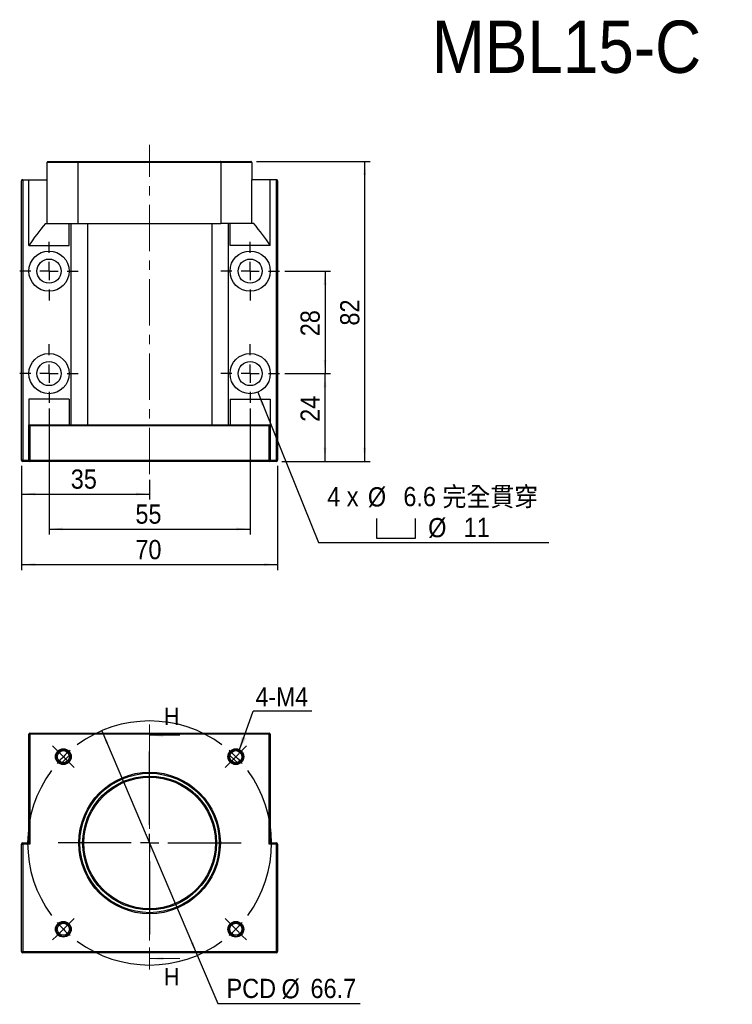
# Model space of a CAD drawing. Header units: millimetres. Extents: x 63 to 415, y 5 to 294.
# Tile 1 of 2: x 63 to 258, y 25 to 294. Entities that reach past the tile are written whole.
import ezdxf

# ---------------------------------------------------------------- set-up
doc = ezdxf.new("R2010")
doc.units = ezdxf.units.MM
doc.header["$LTSCALE"] = 1.5
doc.linetypes.add('CENTER', pattern=[10.16, 6.35, -1.27, 1.27, -1.27])
doc.linetypes.add('CENTERX2', pattern=[20.32, 12.7, -2.54, 2.54, -2.54])
doc.layers.add('FORMAT', color=7, linetype='Continuous')
doc.styles.add('SLDTEXTSTYLE0', font='GOTHIC.TTF', dxfattribs={"width": 0.913})
doc.styles.add('SLDTEXTSTYLE1', font='GOTHIC.TTF', dxfattribs={"width": 0.913, "bigfont": 'bigfont'})
doc.styles.get("Standard").update_dxf_attribs({"font": 'GOTHIC.TTF'})
doc.dimstyles.new('SLDDIMSTYLE0', dxfattribs={"dimtxt": 5.25, "dimasz": 3.75, "dimexe": 0, "dimexo": 0.0625, "dimgap": 1.3125, "dimtad": 0, "dimtih": 1, "dimtoh": 1, "dimdec": 1, "dimrnd": 1e-09, "dimzin": 12, "dimdsep": 46, "dimtxsty": 'SLDTEXTSTYLE0', "dimsah": 1, "dimcen": 0, "dimadec": 0, "dimazin": 3, "dimtfac": 1, "dimtdec": 1, "dimtmove": 0, "dimatfit": 3, "dimfxl": 0, "dimfrac": 2, "dimtolj": 1, "dimtzin": 12, "dimarcsym": 0})
doc.dimstyles.new('SLDDIMSTYLE1', dxfattribs={"dimtxt": 0.18, "dimasz": 3.75, "dimexe": 0, "dimexo": 0.0625, "dimgap": 0, "dimtad": 0, "dimtih": 1, "dimtoh": 1, "dimdec": 0, "dimrnd": 1e-09, "dimzin": 0, "dimdsep": 46, "dimtxsty": 'Standard', "dimsah": 1, "dimcen": 0.09, "dimadec": 0, "dimazin": 0, "dimtfac": 3.75, "dimtdec": 0, "dimtofl": 0, "dimtmove": 0, "dimatfit": 3, "dimfxl": 0, "dimfrac": 2, "dimtolj": 1, "dimtzin": 0, "dimarcsym": 0})
doc.dimstyles.new('SLDDIMSTYLE5', dxfattribs={"dimtxt": 5.25, "dimasz": 3.75, "dimexe": 0, "dimexo": 0.0625, "dimgap": 1.3125, "dimtad": 1, "dimrnd": 1e-09, "dimzin": 12, "dimdsep": 46, "dimtxsty": 'SLDTEXTSTYLE0', "dimsah": 1, "dimcen": 0.09, "dimadec": 0, "dimazin": 3, "dimtfac": 1, "dimtofl": 0, "dimtmove": 0, "dimatfit": 3, "dimfxl": 0, "dimfrac": 2, "dimtolj": 1, "dimtzin": 12, "dimarcsym": 0})
doc.dimstyles.new('SLDDIMSTYLE7', dxfattribs={"dimtxt": 5.25, "dimasz": 3.75, "dimexe": 0, "dimexo": 0.0625, "dimgap": 1.3125, "dimtad": 0, "dimtih": 1, "dimtoh": 1, "dimdec": 1, "dimrnd": 1e-09, "dimzin": 12, "dimdsep": 46, "dimtxsty": 'SLDTEXTSTYLE0', "dimsah": 1, "dimcen": 0, "dimadec": 0, "dimazin": 3, "dimtfac": 1, "dimtofl": 0, "dimtmove": 0, "dimatfit": 3, "dimfxl": 0, "dimfrac": 2, "dimtolj": 1, "dimtzin": 12, "dimarcsym": 0})

# ---------------------------------------------------------------- blocks, each defined once
blk = doc.blocks.new('_D')
at = {"layer": 'FORMAT', "color": 7}
for p, q in [((85.86, 100.07), (111.95, 38.68)), ((111.95, 38.68), (117.57, 25.47)), ((117.57, 25.47), (156.48, 25.47))]:
    blk.add_line(p, q, dxfattribs=at)
for points in [[(85.86, 100.07), (86.98, 96.47), (87.67, 96.76)], [(111.95, 38.68), (110.83, 42.28), (110.14, 41.99)]]:
    blk.add_solid(points, dxfattribs=at)
at = {"layer": 'FORMAT', "color": 7, "char_height": 5.25, "attachment_point": 1, "style": 'SLDTEXTSTYLE0'}
for s, insert in [('PCD', (119.95, 32.25)), ('%%c', (134.99, 32.17)), ('66.7', (142.91, 32.25))]:
    blk.add_mtext(s, dxfattribs=dict(at, insert=insert))
blk = doc.blocks.new('SW_NOTE_0')
at = {"layer": 'FORMAT', "color": 0}
blk.add_line((16.05, 0), (0, 0), dxfattribs=at)
at = {"layer": 'FORMAT', "color": 0, "insert": (0.7, 6.46), "char_height": 5.159, "attachment_point": 1, "style": 'SLDTEXTSTYLE0'}
blk.add_mtext('4-M4', dxfattribs=at)
blk = doc.blocks.new('SW_CENTERMARKSYMBOL_0')
at = {"layer": 'FORMAT', "color": 0}
for p, q in [((-48.93, 48.93), (-50.1, 50.1)), ((-47.16, 47.16), (-48.93, 48.93)), ((-23.58, 28.58), (-23.58, 48.58)), ((0, 47.16), (1.77, 48.93)), ((1.77, 48.93), (2.93, 50.1)), ((-47.16, 47.16), (-45.4, 45.4)), ((0, 47.16), (-1.77, 45.4)), ((-45.4, 45.4), (-44.23, 44.23)), ((-1.77, 45.4), (-2.93, 44.23)), ((-23.58, 23.58), (-23.58, 26.08)), ((-28.58, 23.58), (-48.58, 23.58)), ((-23.58, 23.58), (-26.08, 23.58)), ((-23.58, 23.58), (-23.58, 21.08)), ((-23.58, 23.58), (-21.08, 23.58)), ((-18.58, 23.58), (1.42, 23.58)), ((-23.58, 18.58), (-23.58, -1.42)), ((-45.4, 1.77), (-44.23, 2.93)), ((-1.77, 1.77), (-2.93, 2.93)), ((-47.16, 0), (-48.93, -1.77)), ((-47.16, 0), (-45.4, 1.77)), ((0, 0), (-1.77, 1.77)), ((0, 0), (1.77, -1.77)), ((-48.93, -1.77), (-50.1, -2.93)), ((1.77, -1.77), (2.93, -2.93))]:
    blk.add_line(p, q, dxfattribs=at)
for start, end in [(53.5901, 126.4099), (130.705, 135), (45, 49.295), (135, 139.295), (40.705, 45), (143.5901, 216.4099), (323.5901, 36.4099), (220.705, 225), (225, 229.295), (310.705, 315), (315, 319.295), (233.5901, 306.4099)]:
    blk.add_arc((-23.58, 23.58), 33.35, start, end, dxfattribs=at)
blk = doc.blocks.new('SW_SYMBOL_HOLE_SPOT')
at = {"layer": 'FORMAT', "color": 0}
for p, q in [((0, 1312.5), (0, 112.5)), ((2400, 112.5), (2400, 1312.5)), ((0, 112.5), (2400, 112.5))]:
    blk.add_line(p, q, dxfattribs=at)
blk = doc.blocks.new('_D_6')
at = {"layer": 'FORMAT'}
for p, q in [((128.47, 192.57), (145.1, 151.48)), ((145.1, 151.48), (208.09, 151.48))]:
    blk.add_line(p, q, dxfattribs=at)
blk.add_solid([(128.47, 192.57), (129.53, 188.95), (130.22, 189.23)], dxfattribs=at)
at = {"layer": 'FORMAT', "xscale": 0.004470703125, "yscale": 0.004470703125, "zscale": 0.004470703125}
blk.add_blockref('SW_SYMBOL_HOLE_SPOT', (160.92, 152.21), dxfattribs=at)
at = {"layer": 'FORMAT', "char_height": 5.25, "attachment_point": 1}
for s, insert, style in [('4 x ', (147.48, 166.68), 'SLDTEXTSTYLE0'), ('%%c', (158.6, 166.6), 'SLDTEXTSTYLE0'), (' 6.6 \\M+18AAE\\M+19153\\M+18AD1\\M+190FA', (166.52, 166.68), 'SLDTEXTSTYLE1'), ('%%c', (175.09, 158.19), 'SLDTEXTSTYLE0'), (' 11 ', (183.01, 158.27), 'SLDTEXTSTYLE0')]:
    blk.add_mtext(s, dxfattribs=dict(at, insert=insert, style=style))
blk = doc.blocks.new('_D_7')
at = {"layer": 'FORMAT', "color": 7}
for p, q in [((71.41, 188.17), (71.41, 153.69)), ((126.41, 188.17), (126.41, 153.69)), ((71.41, 155.19), (126.41, 155.19))]:
    blk.add_line(p, q, dxfattribs=at)
for points in [[(71.41, 155.19), (75.16, 154.81), (75.16, 155.56)], [(126.41, 155.19), (122.66, 155.56), (122.66, 154.81)]]:
    blk.add_solid(points, dxfattribs=at)
at = {"layer": 'FORMAT', "color": 7, "insert": (95.03, 161.89), "char_height": 5.25, "attachment_point": 1, "style": 'SLDTEXTSTYLE0'}
blk.add_mtext('55', dxfattribs=at)
blk = doc.blocks.new('_D_8')
at = {"layer": 'FORMAT', "color": 7}
for p, q in [((135.91, 225.67), (148.38, 225.67)), ((146.88, 225.67), (146.88, 197.67)), ((135.91, 197.67), (148.38, 197.67))]:
    blk.add_line(p, q, dxfattribs=at)
for points in [[(146.88, 225.67), (146.5, 221.92), (147.25, 221.92)], [(146.88, 197.67), (147.25, 201.42), (146.5, 201.42)]]:
    blk.add_solid(points, dxfattribs=at)
at = {"layer": 'FORMAT', "color": 7, "insert": (140.17, 207.88), "char_height": 5.25, "attachment_point": 1, "rotation": 90, "style": 'SLDTEXTSTYLE0'}
blk.add_mtext('28', dxfattribs=at)
blk = doc.blocks.new('_D_9')
at = {"layer": 'FORMAT', "color": 7}
for p, q in [((135.91, 197.67), (148.38, 197.67)), ((146.88, 173.67), (146.88, 197.67)), ((135.11, 173.67), (148.38, 173.67))]:
    blk.add_line(p, q, dxfattribs=at)
for points in [[(146.88, 197.67), (146.5, 193.92), (147.25, 193.92)], [(146.88, 173.67), (147.25, 177.42), (146.5, 177.42)]]:
    blk.add_solid(points, dxfattribs=at)
at = {"layer": 'FORMAT', "color": 7, "insert": (140.17, 184.48), "char_height": 5.25, "attachment_point": 1, "rotation": 90, "style": 'SLDTEXTSTYLE0'}
blk.add_mtext('24', dxfattribs=at)
blk = doc.blocks.new('_D_10')
at = {"layer": 'FORMAT', "color": 7}
for p, q in [((63.91, 172.47), (63.91, 163.25)), ((98.91, 168.67), (98.91, 163.25)), ((63.91, 164.75), (98.91, 164.75))]:
    blk.add_line(p, q, dxfattribs=at)
for points in [[(63.91, 164.75), (67.66, 164.38), (67.66, 165.13)], [(98.91, 164.75), (95.16, 165.13), (95.16, 164.38)]]:
    blk.add_solid(points, dxfattribs=at)
at = {"layer": 'FORMAT', "color": 7, "insert": (77.36, 171.46), "char_height": 5.25, "attachment_point": 1, "style": 'SLDTEXTSTYLE0'}
blk.add_mtext('35', dxfattribs=at)
blk = doc.blocks.new('_D_11')
at = {"layer": 'FORMAT', "color": 7}
for p, q in [((63.91, 172.47), (63.91, 143.97)), ((133.91, 172.47), (133.91, 143.97)), ((63.91, 145.47), (133.91, 145.47))]:
    blk.add_line(p, q, dxfattribs=at)
for points in [[(63.91, 145.47), (67.66, 145.1), (67.66, 145.85)], [(133.91, 145.47), (130.16, 145.85), (130.16, 145.1)]]:
    blk.add_solid(points, dxfattribs=at)
at = {"layer": 'FORMAT', "color": 7, "insert": (95.03, 152.18), "char_height": 5.25, "attachment_point": 1, "style": 'SLDTEXTSTYLE0'}
blk.add_mtext('70', dxfattribs=at)
blk = doc.blocks.new('_D_12')
at = {"layer": 'FORMAT', "color": 7}
for p, q in [((128.11, 255.67), (159.21, 255.67)), ((157.71, 255.67), (157.71, 173.67)), ((135.11, 173.67), (159.21, 173.67))]:
    blk.add_line(p, q, dxfattribs=at)
for points in [[(157.71, 255.67), (157.34, 251.92), (158.09, 251.92)], [(157.71, 173.67), (158.09, 177.42), (157.34, 177.42)]]:
    blk.add_solid(points, dxfattribs=at)
at = {"layer": 'FORMAT', "color": 7, "insert": (151.01, 210.79), "char_height": 5.25, "attachment_point": 1, "rotation": 90, "style": 'SLDTEXTSTYLE0'}
blk.add_mtext('82', dxfattribs=at)
blk = doc.blocks.new('SW_CENTERMARKSYMBOL_1')
at = {"layer": 'FORMAT', "color": 0}
for p, q in [((0, 5), (0, 8)), ((-5, 0), (-8, 0)), ((0, 0), (-2.5, 0)), ((0, 0), (0, 2.5)), ((0, 0), (0, -2.5)), ((0, 0), (2.5, 0)), ((5, 0), (8, 0)), ((0, -5), (0, -8))]:
    blk.add_line(p, q, dxfattribs=at)
blk = doc.blocks.new('SW_CENTERMARKSYMBOL_2')
at = {"layer": 'FORMAT', "color": 0}
for p, q in [((0, 5), (0, 8)), ((-5, 0), (-8, 0)), ((0, 0), (-2.5, 0)), ((0, 0), (0, 2.5)), ((0, 0), (0, -2.5)), ((0, 0), (2.5, 0)), ((5, 0), (8, 0)), ((0, -5), (0, -8))]:
    blk.add_line(p, q, dxfattribs=at)
blk = doc.blocks.new('SW_CENTERMARKSYMBOL_3')
at = {"layer": 'FORMAT', "color": 0}
for p, q in [((0, 5), (0, 8)), ((-5, 0), (-8, 0)), ((0, 0), (-2.5, 0)), ((0, 0), (0, 2.5)), ((0, 0), (0, -2.5)), ((0, 0), (2.5, 0)), ((5, 0), (8, 0)), ((0, -5), (0, -8))]:
    blk.add_line(p, q, dxfattribs=at)
blk = doc.blocks.new('SW_CENTERMARKSYMBOL_4')
at = {"layer": 'FORMAT', "color": 0}
for p, q in [((0, 5), (0, 8)), ((-5, 0), (-8, 0)), ((0, 0), (-2.5, 0)), ((0, 0), (0, 2.5)), ((0, 0), (0, -2.5)), ((0, 0), (2.5, 0)), ((5, 0), (8, 0)), ((0, -5), (0, -8))]:
    blk.add_line(p, q, dxfattribs=at)

msp = doc.modelspace()

# ---------------------------------------------------------------- linework, layer by layer
at = {"color": 7, "linetype": 'Continuous', "lineweight": 25}
for p, q in [((71.207, 255.668), (79.507, 255.668)), ((79.507, 255.668), (118.307, 255.668)), ((118.307, 255.668), (126.607, 255.668)), ((70.907, 250.668), (70.907, 255.368)), ((79.407, 255.368), (70.907, 255.368)), ((79.407, 238.668), (79.407, 255.368)), ((118.407, 255.368), (79.407, 255.368)), ((118.407, 255.368), (118.407, 238.668)), ((126.907, 255.368), (118.407, 255.368)), ((126.907, 255.368), (126.907, 250.668)), ((63.907, 173.968), (63.907, 250.368)), ((64.207, 250.668), (64.207, 173.968)), ((64.207, 250.668), (65.907, 250.668)), ((65.907, 232.668), (65.907, 250.668)), ((65.907, 250.668), (70.907, 250.668)), ((70.907, 238.668), (70.907, 250.668)), ((126.907, 238.668), (126.907, 250.668)), ((131.907, 250.668), (126.907, 250.668)), ((131.907, 232.668), (131.907, 250.668)), ((133.607, 250.668), (131.907, 250.668)), ((133.607, 173.968), (133.607, 250.668)), ((133.907, 250.368), (133.907, 173.968)), ((70.401, 238.668), (70.907, 238.668)), ((70.907, 238.668), (79.407, 238.668)), ((76.907, 232.668), (76.907, 238.668)), ((77.407, 238.668), (77.407, 183.668)), ((79.407, 238.668), (118.407, 238.668)), ((81.907, 238.668), (81.907, 183.668)), ((115.907, 238.668), (115.907, 183.668)), ((126.907, 238.668), (118.407, 238.668)), ((120.407, 238.668), (120.407, 183.668)), ((120.907, 232.668), (120.907, 238.668)), ((127.413, 238.668), (126.907, 238.668)), ((65.907, 232.668), (76.907, 232.668)), ((131.907, 232.668), (120.907, 232.668)), ((76.907, 190.668), (65.907, 190.668)), ((65.907, 190.668), (65.907, 183.668)), ((76.907, 190.668), (76.907, 183.668)), ((120.907, 190.668), (120.907, 183.668)), ((120.907, 190.668), (131.907, 190.668)), ((131.907, 190.668), (131.907, 183.668)), ((65.907, 173.968), (65.907, 183.668)), ((65.907, 183.668), (131.907, 183.668)), ((66.207, 183.368), (66.207, 173.968)), ((131.607, 183.368), (66.207, 183.368)), ((131.607, 173.968), (131.607, 183.368)), ((131.907, 183.668), (131.907, 173.968)), ((64.207, 173.968), (63.907, 173.968)), ((64.207, 173.968), (65.907, 173.968)), ((64.207, 173.968), (64.207, 173.668)), ((66.207, 173.668), (64.207, 173.668)), ((65.907, 173.968), (66.207, 173.968)), ((66.207, 173.968), (131.607, 173.968)), ((66.207, 173.668), (66.207, 173.968)), ((131.607, 173.668), (66.207, 173.668)), ((131.607, 173.968), (131.907, 173.968)), ((131.607, 173.668), (131.607, 173.968)), ((133.607, 173.668), (131.607, 173.668)), ((131.907, 173.968), (133.607, 173.968)), ((133.907, 173.968), (133.607, 173.968)), ((133.607, 173.668), (133.607, 173.968)), ((65.907, 69.375), (65.907, 99.075)), ((65.907, 99.075), (66.207, 99.075)), ((66.207, 99.075), (66.207, 99.375)), ((66.207, 99.375), (131.607, 99.375)), ((66.207, 99.075), (66.207, 69.075)), ((131.607, 99.075), (66.207, 99.075)), ((131.607, 99.075), (131.607, 99.375)), ((131.607, 69.075), (131.607, 99.075)), ((131.607, 99.075), (131.907, 99.075)), ((131.907, 99.075), (131.907, 69.375)), ((63.907, 39.675), (63.907, 69.075)), ((63.907, 69.075), (64.207, 69.075)), ((64.207, 69.375), (65.907, 69.375)), ((64.207, 69.375), (64.207, 69.075)), ((64.207, 69.075), (64.207, 39.675)), ((66.207, 69.075), (64.207, 69.075)), ((133.607, 69.075), (131.607, 69.075)), ((131.907, 69.375), (133.607, 69.375)), ((133.607, 69.075), (133.607, 69.375)), ((133.607, 69.075), (133.907, 69.075)), ((133.607, 39.675), (133.607, 69.075)), ((133.907, 69.075), (133.907, 39.675)), ((75.794, 47.375), (74.856, 47.375)), ((122.958, 47.375), (122.02, 47.375)), ((63.907, 39.675), (64.207, 39.675)), ((64.207, 39.375), (64.207, 39.675)), ((64.207, 39.675), (133.607, 39.675)), ((133.607, 39.375), (64.207, 39.375)), ((133.607, 39.675), (133.907, 39.675)), ((133.607, 39.375), (133.607, 39.675))]:
    msp.add_line(p, q, dxfattribs=at)
at = {"color": 7, "linetype": 'CENTER', "lineweight": 18}
msp.add_line((98.907, 101.802), (98.907, 34.766), dxfattribs=at)
at = {"color": 7, "linetype": 'Continuous', "lineweight": 18}
for p, q in [((107.157, 98.802), (98.907, 98.802)), ((107.157, 37.766), (98.907, 37.766))]:
    msp.add_line(p, q, dxfattribs=at)
at = {"color": 7, "linetype": 'Continuous', "lineweight": 25, "flags": 128}
for points in [[(66.207, 183.368), (66.148, 183.427), (66.092, 183.483), (66.04, 183.535), (65.995, 183.58), (65.957, 183.618), (65.93, 183.645), (65.913, 183.663), (65.907, 183.668)], [(131.607, 183.368), (131.665, 183.427), (131.722, 183.483), (131.774, 183.535), (131.819, 183.58), (131.856, 183.618), (131.884, 183.645), (131.901, 183.663), (131.907, 183.668)], [(74.96, 91.348), (75.785, 92.214), (76.934, 93.322)], [(122.854, 91.348), (122.029, 92.214), (120.88, 93.322)], [(65.907, 69.375), (65.911, 69.37), (65.925, 69.357), (65.947, 69.335), (65.977, 69.305), (66.014, 69.268), (66.057, 69.225), (66.104, 69.177), (66.155, 69.127), (66.207, 69.075)], [(131.607, 69.075), (131.659, 69.127), (131.71, 69.177), (131.757, 69.225), (131.8, 69.268), (131.837, 69.305), (131.867, 69.335), (131.889, 69.357), (131.902, 69.37), (131.907, 69.375)]]:
    msp.add_lwpolyline(points, dxfattribs=at)
at = {"color": 7, "linetype": 'Continuous', "lineweight": 25}
for centre, radius in [((71.407, 225.668), 5.5), ((71.407, 225.668), 3.3), ((126.407, 225.668), 5.5), ((126.407, 225.668), 3.3), ((71.407, 197.668), 5.5), ((126.407, 197.668), 5.5), ((71.407, 197.668), 3.3), ((126.407, 197.668), 3.3), ((75.325, 92.957), 2.149), ((75.325, 92.957), 1.937), ((75.325, 92.957), 1.65), ((122.489, 92.957), 2.149), ((122.489, 92.957), 1.937), ((122.489, 92.957), 1.65), ((98.907, 69.375), 19.35), ((98.907, 69.375), 19.05), ((98.907, 69.375), 18.3), ((98.907, 69.375), 18), ((75.325, 45.793), 2.149), ((75.325, 45.793), 1.937), ((75.325, 45.793), 1.65), ((122.489, 45.793), 2.149), ((122.489, 45.793), 1.937), ((122.489, 45.793), 1.65)]:
    msp.add_circle(centre, radius, dxfattribs=at)
for centre, start, end in [((64.207, 250.368), 90, 180), ((133.607, 250.368), 0, 90), ((64.207, 173.968), 180, 270), ((66.207, 173.968), 180, 270), ((131.607, 173.968), 270, 0), ((133.607, 173.968), 270, 0), ((66.207, 99.075), 90, 180), ((131.607, 99.075), 0, 90), ((64.207, 69.075), 90, 180), ((133.607, 69.075), 0, 90), ((64.207, 39.675), 180, 270), ((133.607, 39.675), 270, 0)]:
    msp.add_arc(centre, 0.3, start, end, dxfattribs=at)
at = {"color": 7, "linetype": 'Continuous', "lineweight": 18}
for centre in [(75.325, 92.957), (122.489, 92.957), (75.325, 45.793), (122.489, 45.793)]:
    msp.add_arc(centre, 2, 255, 195, dxfattribs=at)
at = {"color": 7, "linetype": 'Continuous', "lineweight": 25}
for centre, start_param, end_param in [((307.521, 206.985), 2.819202, 2.8818468), ((-109.707, 206.985), 0.2597458, 0.3223906)]:
    msp.add_ellipse(centre, major_axis=(250, 0), ratio=0.4, start_param=start_param, end_param=end_param, dxfattribs=at)
for points in [[(70.907, 255.368), (70.907, 255.449), (70.941, 255.527), (71.052, 255.637), (71.13, 255.668), (71.207, 255.668)], [(79.407, 255.368), (79.407, 255.45), (79.418, 255.529), (79.456, 255.638), (79.482, 255.668), (79.507, 255.668)], [(118.407, 255.368), (118.407, 255.45), (118.395, 255.529), (118.358, 255.638), (118.332, 255.668), (118.307, 255.668)], [(126.907, 255.368), (126.907, 255.449), (126.873, 255.527), (126.761, 255.637), (126.684, 255.668), (126.607, 255.668)]]:
    msp.add_open_spline(points, degree=3, knots=[0, 0, 0, 0, 0.5, 0.5, 1, 1, 1, 1], dxfattribs=at)
at = {"color": 7, "linetype": 'Continuous', "lineweight": 18}
for points in [[(98.907, 98.802), (102.657, 98.427), (102.657, 99.177)], [(98.907, 37.766), (102.657, 37.391), (102.657, 38.141)]]:
    msp.add_solid(points, dxfattribs=at)
at = {"layer": 'FORMAT', "color": 7, "linetype": 'CENTERX2', "lineweight": 18, "ltscale": 0.666667}
msp.add_line((98.907, 170.168), (98.907, 260.168), dxfattribs=at)

# ---------------------------------------------------------------- block references
at = {"layer": 'FORMAT', "color": 7}
for name, p in [('SW_CENTERMARKSYMBOL_4', (71.407, 225.668)), ('SW_CENTERMARKSYMBOL_1', (126.407, 225.668)), ('SW_CENTERMARKSYMBOL_3', (71.407, 197.668)), ('SW_CENTERMARKSYMBOL_2', (126.407, 197.668)), ('SW_NOTE_0', (127.191, 105.437)), ('SW_CENTERMARKSYMBOL_0', (122.489, 45.793))]:
    msp.add_blockref(name, p, dxfattribs=at)

# ---------------------------------------------------------------- texts
at = {"color": 7, "linetype": 'Continuous', "char_height": 4.763, "attachment_point": 1, "style": 'SLDTEXTSTYLE0'}
for insert in [(102.822, 106.366), (102.822, 35.247)]:
    msp.add_mtext('H', dxfattribs=dict(at, insert=insert))
at = {"layer": 'FORMAT', "color": 7, "insert": (176.039, 294.138), "char_height": 14.2875, "attachment_point": 1, "style": 'SLDTEXTSTYLE0'}
msp.add_mtext('MBL15-C', dxfattribs=at)

# ---------------------------------------------------------------- dimensions: what is measured, and where the dimension line sits
at = {"layer": 'FORMAT', "color": 7}
for base, p1, p2, picture, middle in [((157.713, 173.668), (126.607, 255.668), (133.607, 173.668), '_D_12', (157.713, 214.668)), ((146.877, 197.668), (134.407, 225.668), (134.407, 197.668), '_D_8', (146.877, 211.758)), ((146.877, 197.668), (133.607, 173.668), (134.407, 197.668), '_D_9', (146.877, 188.363))]:
    dim = msp.add_linear_dim(base=base, p1=p1, p2=p2, angle=90, dimstyle='SLDDIMSTYLE5', dxfattribs=at)
    dim.commit()
    dim.dimension.update_dxf_attribs({"geometry": picture, "text_midpoint": middle, "dimtype": 160})
at = {"layer": 'FORMAT'}
dim = msp.add_diameter_dim_2p(p1=(124.344, 202.767), p2=(128.47, 192.57), text='4 x <> 完全貫穿\\P{\\fGDT;v}%%c 11 \\P', dimstyle='SLDDIMSTYLE7', dxfattribs=at)
dim.commit()
dim.dimension.update_dxf_attribs({"geometry": '_D_6', "text_midpoint": (177.786, 159.897), "dimtype": 163})
at = {"layer": 'FORMAT', "color": 7}
for base, p1, p2, picture, middle in [((126.407, 155.185), (71.407, 189.668), (126.407, 189.668), '_D_7', (98.907, 155.185)), ((98.907, 164.753), (63.907, 173.968), (98.907, 170.168), '_D_10', (81.241, 164.753)), ((133.907, 145.474), (63.907, 173.968), (133.907, 173.968), '_D_11', (98.907, 145.474))]:
    dim = msp.add_linear_dim(base=base, p1=p1, p2=p2, dimstyle='SLDDIMSTYLE5', dxfattribs=at)
    dim.commit()
    dim.dimension.update_dxf_attribs({"geometry": picture, "text_midpoint": middle, "dimtype": 160})
dim = msp.add_diameter_dim_2p(p1=(111.953, 38.683), p2=(85.86, 100.067), text='PCD<>', dimstyle='SLDDIMSTYLE0', dxfattribs=at)
dim.commit()
dim.dimension.update_dxf_attribs({"geometry": '_D', "text_midpoint": (138.218, 29.673), "dimtype": 163})

# ---------------------------------------------------------------- leaders
msp.add_leader([(123.436, 94.685), (127.191, 105.437)], dimstyle='SLDDIMSTYLE1', dxfattribs=at)

doc.saveas('drawing.dxf')
